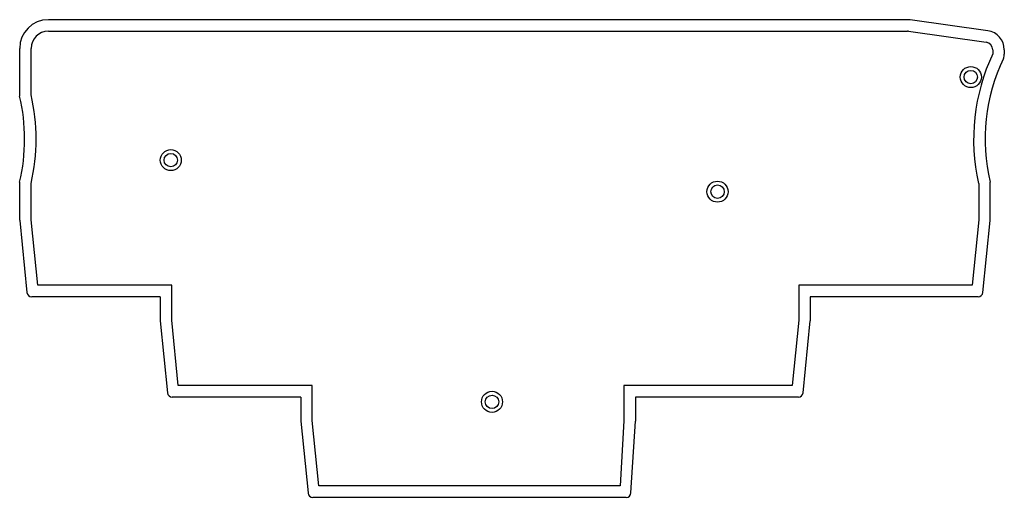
# Model space of a CAD drawing. Header units: millimetres. Extents: x 14 to 117, y 65 to 115.
import ezdxf

# ---------------------------------------------------------------- set-up
doc = ezdxf.new("R2010")
doc.units = ezdxf.units.MM
doc.header["$LTSCALE"] = 11.82198
doc.layers.get('0').update_dxf_attribs({"linetype": 'CONTINUOUS'})

msp = doc.modelspace()

# ---------------------------------------------------------------- linework, layer by layer
at = {"color": 7}
for p, q in [((107.14, 115.12), (17.28, 115.12)), ((115.56, 113.96), (107.42, 115.11)), ((17.28, 113.92), (107.14, 113.92)), ((107.25, 113.92), (115.39, 112.77)), ((14.28, 107.12), (14.28, 112.12)), ((15.48, 107.26), (15.48, 112.12)), ((116.08, 111.98), (116.08, 111.55)), ((117.28, 111.98), (117.28, 111.51)), ((14.28, 94.15), (14.28, 98.12)), ((15.48, 94.19), (15.48, 97.99)), ((114.6, 97.99), (114.6, 94.19)), ((115.8, 94.15), (115.8, 98.12)), ((14.28, 94.1), (15.04, 86.58)), ((16.17, 87.33), (15.48, 94.19)), ((114.6, 94.19), (113.91, 87.33)), ((115.04, 86.58), (115.79, 94.1)), ((30.19, 87.33), (16.17, 87.33)), ((30.19, 83.66), (30.19, 87.33)), ((113.91, 87.33), (95.79, 87.33)), ((95.79, 87.33), (95.79, 83.66)), ((28.99, 86.12), (15.54, 86.12)), ((28.99, 86.12), (28.99, 83.6)), ((114.54, 86.12), (96.99, 86.12)), ((96.99, 86.12), (96.99, 83.6)), ((28.99, 83.6), (29.74, 76.08)), ((30.87, 76.83), (30.19, 83.66)), ((95.79, 83.66), (95.1, 76.83)), ((96.23, 76.08), (96.99, 83.6)), ((44.89, 76.83), (30.87, 76.83)), ((44.89, 73.16), (44.89, 76.83)), ((95.1, 76.83), (77.49, 76.83)), ((77.49, 76.83), (77.49, 73.14)), ((43.69, 75.62), (30.24, 75.62)), ((43.69, 75.62), (43.69, 73.1)), ((95.74, 75.62), (78.69, 75.62)), ((78.69, 75.62), (78.69, 73.1)), ((45.58, 66.33), (44.89, 73.16)), ((77.49, 73.14), (77.08, 66.33)), ((43.69, 73.1), (44.45, 65.58)), ((78.23, 65.59), (78.69, 73.1)), ((77.08, 66.33), (45.58, 66.33)), ((77.73, 65.12), (44.95, 65.12))]:
    msp.add_line(p, q, dxfattribs=at)
for centre, radius in [((113.78, 109.12), 1.1), ((113.78, 109.12), 0.7), ((30.09, 100.42), 1.1), ((30.09, 100.42), 0.7), ((87.28, 97.12), 1.1), ((87.28, 97.12), 0.7), ((63.69, 75.12), 1.1), ((63.69, 75.12), 0.7)]:
    msp.add_circle(centre, radius, dxfattribs=at)
for centre, radius, start, end in [((17.28, 112.12), 3, 90, 180), ((107.14, 113.12), 2, 82, 90), ((17.28, 112.12), 1.8, 90, 180), ((107.14, 113.12), 0.8, 82, 90), ((115.28, 111.98), 2, 0, 82), ((115.28, 111.98), 0.8, 0, 82), ((134.91, 102.62), 20.84, 154.6395, 192.8568), ((116.28, 111.51), 1, 334.5149, 360), ((134.91, 102.62), 19.64, 154.5149, 193.2455), ((-4.84, 102.62), 19.64, 346.7545, 13.2455), ((-4.84, 102.62), 20.84, 347.1432, 12.8568), ((14.78, 94.15), 0.5, 180, 185.7262), ((115.3, 94.15), 0.5, 354.2738, 360), ((15.54, 86.62), 0.5, 185.7262, 270), ((114.54, 86.62), 0.5, 270, 354.2738), ((30.24, 76.12), 0.5, 185.7262, 270), ((95.74, 76.12), 0.5, 270, 354.2738), ((44.95, 65.62), 0.5, 185.7262, 270), ((77.73, 65.62), 0.5, 270, 356.4917)]:
    msp.add_arc(centre, radius, start, end, dxfattribs=at)

doc.saveas('drawing.dxf')
